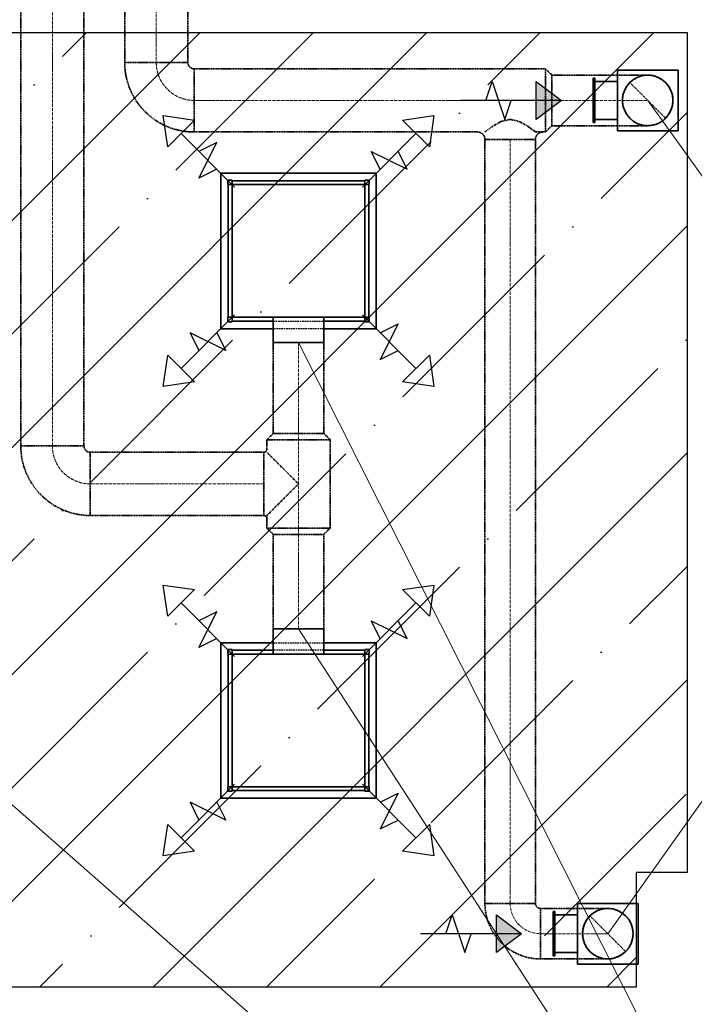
# Model space of a CAD drawing. Header units: millimetres. Extents: x -134161 to 355560, y -27497 to 30328.
# Tile 53 of 95: x 145960 to 148631, y -16505 to -12609. Entities that reach past the tile are written whole.
import ezdxf

# ---------------------------------------------------------------- set-up
doc = ezdxf.new("R2010")
doc.units = ezdxf.units.MM
for name, pattern in [('CenterLine', [17.2, 13, -2, 0.2, -2]), ('HIDDEN', [9.525, 6.35, -3.175]), ('UnderCeiling', [6.7, 4.2, -1, 0.5, -1])]:
    doc.linetypes.add(name, pattern=pattern)
doc.layers.add('AVK-A_uzdevums', color=1, linetype='CONTINUOUS', lineweight=30)
for name, color, linetype in [('Vent-PN4-N', 7, 'CONTINUOUS'), ('Vent-PN4-N-Iekarta', 7, 'CONTINUOUS'), ('Vent-PN4-N-Plusmas bulta', 7, 'CONTINUOUS'), ('Vent-PN4-N-Teksts-', 7, 'CONTINUOUS'), ('Vent-PN4-P', 7, 'CONTINUOUS'), ('Vent-PN4-P-Iekarta', 7, 'CONTINUOUS'), ('Vent-PN4-P-Plusmas bulta', 7, 'CONTINUOUS'), ('Vent-PN4-P-Teksts-', 7, 'CONTINUOUS')]:
    doc.layers.add(name, color=color, linetype=linetype)
doc.styles.add('Arial', font='arial.ttf', dxfattribs={"height": 187.5})

# ---------------------------------------------------------------- blocks, each defined once
blk = doc.blocks.new('*U1152')
at = {"layer": 'Vent-PN4-N-Teksts-', "color": 7, "linetype": 'Continuous', "lineweight": 15}
for p, q in [((6537.2, 458.4, 500), (7794.3, 2225.8, 500)), ((7794.3, 2225.8, 500), (11049.8, 2225.8, 500))]:
    blk.add_line(p, q, dxfattribs=at)
at = {"layer": 'Vent-PN4-N-Teksts-', "color": 7, "linetype": 'Continuous', "lineweight": 25, "style": 'Arial'}
for s, p in [('AE-11-C+VBX-2-300-150', (7841.6, 2290.8, 500)), ('L300', (9111.2, 1953.8, 500))]:
    blk.add_text(s, height=200, dxfattribs=at).set_placement(p)
blk = doc.blocks.new('*U1153')
at = {"layer": 'Vent-PN4-N-Teksts-', "color": 7, "linetype": 'Continuous', "lineweight": 15}
for p, q in [((6695.3, 3755.7, 500), (7794.3, 2225.8, 500)), ((7794.3, 2225.8, 500), (11049.8, 2225.8, 500))]:
    blk.add_line(p, q, dxfattribs=at)
at = {"layer": 'Vent-PN4-N-Teksts-', "color": 7, "linetype": 'Continuous', "lineweight": 25, "style": 'Arial'}
for s, p in [('AE-11-C+VBX-2-300-150', (7841.6, 2290.8, 500)), ('L300', (9111.2, 1953.8, 500))]:
    blk.add_text(s, height=200, dxfattribs=at).set_placement(p)
blk = doc.blocks.new('*U1156')
at = {"layer": 'Vent-PN4-N-Teksts-', "color": 7, "linetype": 'Continuous', "lineweight": 15}
for p, q in [((859.3, 458.4, 500), (1430, -2450.1, 500)), ((1430, -2450.1, 500), (4685.4, -2450.1, 500))]:
    blk.add_line(p, q, dxfattribs=at)
at = {"layer": 'Vent-PN4-N-Teksts-', "color": 7, "linetype": 'Continuous', "lineweight": 25, "style": 'Arial'}
for s, p in [('AE-11-C+VBX-2-300-150', (1477.3, -2385, 500)), ('L300', (2746.9, -2722.1, 500))]:
    blk.add_text(s, height=200, dxfattribs=at).set_placement(p)
blk = doc.blocks.new('*U1159')
at = {"layer": 'Vent-PN4-P-Teksts-', "color": 7, "linetype": 'Continuous', "lineweight": 15}
blk.add_line((5312.9, 2797.3, 2700), (7871.8, -2273.4, 2700), dxfattribs=at)
blk = doc.blocks.new('*U1160')
at = {"layer": 'Vent-PN4-P-Teksts-', "color": 7, "linetype": 'Continuous', "lineweight": 15}
blk.add_line((3385.1, 1664.9, 2700), (7871.8, -2273.4, 2700), dxfattribs=at)
blk = doc.blocks.new('*U1161')
at = {"layer": 'Vent-PN4-P-Teksts-', "color": 7, "linetype": 'Continuous', "lineweight": 15}
blk.add_line((5312.9, 1664.9, 2700), (7871.8, -2273.4, 2700), dxfattribs=at)
blk = doc.blocks.new('*U1222')
at = {"layer": 'Vent-PN4-N-Plusmas bulta', "linetype": 'Continuous', "lineweight": 25}
blk.add_hatch(color=7, dxfattribs=at).paths.add_polyline_path([(6254.3, 3830.7), (6354.3, 3755.7), (6254.3, 3680.7)], flags=0)
at = {"layer": 'Vent-PN4-N-Plusmas bulta', "color": 7, "linetype": 'Continuous', "lineweight": 25}
for p, q in [((6054.3, 3755.7, 220), (6079.3, 3830.7, 220)), ((6079.3, 3830.7, 220), (6129.3, 3680.7, 220)), ((6254.3, 3830.7, 220), (6354.3, 3755.7, 220)), ((6354.3, 3755.7, 220), (5954.3, 3755.7, 220)), ((6129.3, 3680.7, 220), (6154.3, 3755.7, 220)), ((6354.3, 3755.7, 220), (6254.3, 3680.7, 220))]:
    blk.add_line(p, q, dxfattribs=at)
blk.add_3dface([(6254.3, 3830.7, 220), (6354.3, 3755.7, 220), (6254.3, 3680.7, 220)], dxfattribs=at)
blk = doc.blocks.new('*U1223')
at = {"layer": 'Vent-PN4-N-Plusmas bulta', "linetype": 'Continuous', "lineweight": 25}
blk.add_hatch(color=7, dxfattribs=at).paths.add_polyline_path([(6096.2, 533.4), (6196.2, 458.4), (6096.2, 383.4)], flags=0)
at = {"layer": 'Vent-PN4-N-Plusmas bulta', "color": 7, "linetype": 'Continuous', "lineweight": 25}
for p, q in [((5896.2, 458.4, 220), (5921.2, 533.4, 220)), ((5921.2, 533.4, 220), (5971.2, 383.4, 220)), ((6096.2, 533.4, 220), (6196.2, 458.4, 220)), ((6196.2, 458.4, 220), (5796.2, 458.4, 220)), ((5971.2, 383.4, 220), (5996.2, 458.4, 220)), ((6196.2, 458.4, 220), (6096.2, 383.4, 220))]:
    blk.add_line(p, q, dxfattribs=at)
blk.add_3dface([(6096.2, 533.4, 220), (6196.2, 458.4, 220), (6096.2, 383.4, 220)], dxfattribs=at)
blk = doc.blocks.new('*U1257')
at = {"layer": 'Vent-PN4-N', "color": 1, "linetype": 'UnderCeiling', "lineweight": 35}
for p, q in [((6290.9, 3880.7, 2700), (6315.9, 3855.7, 2700)), ((6290.9, 3630.7, 2700), (6315.9, 3655.7, 2700))]:
    blk.add_line(p, q, dxfattribs=at)
at = {"layer": 'Vent-PN4-N', "color": 7, "linetype": 'CenterLine', "lineweight": 18}
blk.add_line((6290.9, 3755.7, 2700), (6315.9, 3755.7, 2700), dxfattribs=at)
at = {"layer": 'Vent-PN4-N', "color": 1, "linetype": 'UnderCeiling', "lineweight": 35, "extrusion": (1, 0, 0)}
for centre, major_axis in [((6290.9, 3755.7, 2700), (0, 125)), ((6315.9, 3755.7, 2700), (0, 100))]:
    blk.add_ellipse(centre, major_axis=major_axis, ratio=1, start_param=0, end_param=3.141593, dxfattribs=at)
blk = doc.blocks.new('*U1258')
at = {"layer": 'Vent-PN4-N-Iekarta', "color": 1, "linetype": 'Continuous', "lineweight": 35}
for p, q in [((6815.3, 3875.7, 370), (6575.3, 3875.7, 370)), ((6575.3, 3875.7, 370), (6575.3, 3635.7, 370)), ((6815.3, 3635.7, 370), (6815.3, 3875.7, 370)), ((6479.3, 3668.2, 382.5), (6479.3, 3843.2, 382.5)), ((6479.3, 3843.2, 382.5), (6485.3, 3843.2, 382.5)), ((6485.3, 3843.2, 382.5), (6485.3, 3668.2, 382.5)), ((6575.3, 3830.7, 370), (6485.3, 3830.7, 370)), ((6575.3, 3680.7, 370), (6575.3, 3830.7, 370)), ((6479.3, 3668.2, 382.5), (6485.3, 3668.2, 382.5)), ((6575.3, 3680.7, 370), (6485.3, 3680.7, 370)), ((6815.3, 3635.7, 370), (6575.3, 3635.7, 370))]:
    blk.add_line(p, q, dxfattribs=at)
blk.add_circle((6695.3, 3755.7, 500), 100, dxfattribs=at)
blk = doc.blocks.new('*U1259')
at = {"layer": 'Vent-PN4-N', "color": 7, "linetype": 'Continuous', "lineweight": -3}
for p, q in [((6695.3, 3755.7, 2330), (6695.3, 3755.7, 2329)), ((6695.3, 3755.7, 2080), (6695.3, 3755.7, 2079)), ((6695.3, 3755.7, 1830), (6695.3, 3755.7, 1829)), ((6695.3, 3755.7, 1580), (6695.3, 3755.7, 1579)), ((6695.3, 3755.7, 1330), (6695.3, 3755.7, 1329)), ((6695.3, 3755.7, 1080), (6695.3, 3755.7, 1079)), ((6695.3, 3755.7, 830), (6695.3, 3755.7, 829)), ((6695.3, 3755.7, 580), (6695.3, 3755.7, 579))]:
    blk.add_line(p, q, dxfattribs=at)
blk = doc.blocks.new('*U1260')
at = {"layer": 'Vent-PN4-N', "color": 7, "linetype": 'UnderCeiling', "lineweight": 18}
blk.add_line((6624.6, 3826.4, 2580), (6766, 3685, 2580), dxfattribs=at)
at = {"layer": 'Vent-PN4-N', "color": 1, "linetype": 'UnderCeiling', "lineweight": 35, "extrusion": (-1, 0, 0)}
blk.add_ellipse((6575.3, 3755.7, 2700), major_axis=(0, -100), ratio=1, start_param=0, end_param=3.141593, dxfattribs=at)
at = {"layer": 'Vent-PN4-N', "color": 1, "linetype": 'UnderCeiling', "lineweight": 35, "extrusion": (0, 1, 0)}
for centre in [(6575.3, 3855.7, 2580), (6575.3, 3655.7, 2580)]:
    blk.add_ellipse(centre, major_axis=(0, 0, 120), ratio=1, start_param=0, end_param=1.570796, dxfattribs=at)
at = {"layer": 'Vent-PN4-N', "color": 7, "linetype": 'HIDDEN', "lineweight": -3, "extrusion": (0, 0, -1)}
blk.add_ellipse((6695.3, 3755.7, 2580), major_axis=(0, -100), ratio=1, start_param=0, end_param=3.141593, dxfattribs=at)
at = {"layer": 'Vent-PN4-N', "color": 1, "linetype": 'UnderCeiling', "lineweight": 35, "extrusion": (0, 0, -1)}
blk.add_ellipse((6695.3, 3755.7, 2580), major_axis=(0, 100), ratio=1, start_param=0, end_param=3.141593, dxfattribs=at)
at = {"layer": 'Vent-PN4-N', "color": 7, "linetype": 'CenterLine', "lineweight": 18, "extrusion": (0, 1, 0)}
blk.add_ellipse((6575.3, 3755.7, 2580), major_axis=(0, 0, 120), ratio=1, start_param=0, end_param=1.570796, dxfattribs=at)
blk = doc.blocks.new('*U1261')
at = {"layer": 'Vent-PN4-N', "color": 1, "linetype": 'UnderCeiling', "lineweight": 35}
for p, q in [((6315.9, 3855.7, 2700), (6575.3, 3855.7, 2700)), ((6315.9, 3655.7, 2700), (6575.3, 3655.7, 2700))]:
    blk.add_line(p, q, dxfattribs=at)
at = {"layer": 'Vent-PN4-N', "color": 7, "linetype": 'CenterLine', "lineweight": 18}
blk.add_line((6315.9, 3755.7, 2700), (6575.3, 3755.7, 2700), dxfattribs=at)
blk = doc.blocks.new('*U1262')
at = {"layer": 'Vent-PN4-N-Iekarta', "color": 1, "linetype": 'Continuous', "lineweight": 35}
for p, q in [((6321.2, 370.9, 382.5), (6321.2, 545.9, 382.5)), ((6321.2, 545.9, 382.5), (6327.2, 545.9, 382.5)), ((6327.2, 545.9, 382.5), (6327.2, 370.9, 382.5)), ((6657.2, 578.4, 370), (6417.2, 578.4, 370)), ((6417.2, 578.4, 370), (6417.2, 338.4, 370)), ((6657.2, 338.4, 370), (6657.2, 578.4, 370)), ((6417.2, 533.4, 370), (6327.2, 533.4, 370)), ((6417.2, 383.4, 370), (6417.2, 533.4, 370)), ((6321.2, 370.9, 382.5), (6327.2, 370.9, 382.5)), ((6417.2, 383.4, 370), (6327.2, 383.4, 370)), ((6657.2, 338.4, 370), (6417.2, 338.4, 370))]:
    blk.add_line(p, q, dxfattribs=at)
blk.add_circle((6537.2, 458.4, 500), 100, dxfattribs=at)
blk = doc.blocks.new('*U1263')
at = {"layer": 'Vent-PN4-N', "color": 7, "linetype": 'Continuous', "lineweight": -3}
for p, q in [((6537.2, 458.4, 2330), (6537.2, 458.4, 2329)), ((6537.2, 458.4, 2080), (6537.2, 458.4, 2079)), ((6537.2, 458.4, 1830), (6537.2, 458.4, 1829)), ((6537.2, 458.4, 1580), (6537.2, 458.4, 1579)), ((6537.2, 458.4, 1330), (6537.2, 458.4, 1329)), ((6537.2, 458.4, 1080), (6537.2, 458.4, 1079)), ((6537.2, 458.4, 830), (6537.2, 458.4, 829)), ((6537.2, 458.4, 580), (6537.2, 458.4, 579))]:
    blk.add_line(p, q, dxfattribs=at)
blk = doc.blocks.new('*U1264')
at = {"layer": 'Vent-PN4-N', "color": 7, "linetype": 'UnderCeiling', "lineweight": 18}
blk.add_line((6466.5, 529.1, 2580), (6607.9, 387.7, 2580), dxfattribs=at)
at = {"layer": 'Vent-PN4-N', "color": 1, "linetype": 'UnderCeiling', "lineweight": 35, "extrusion": (-1, 0, 0)}
blk.add_ellipse((6417.2, 458.4, 2700), major_axis=(0, -100), ratio=1, start_param=0, end_param=3.141593, dxfattribs=at)
at = {"layer": 'Vent-PN4-N', "color": 1, "linetype": 'UnderCeiling', "lineweight": 35, "extrusion": (0, 1, 0)}
for centre in [(6417.2, 558.4, 2580), (6417.2, 358.4, 2580)]:
    blk.add_ellipse(centre, major_axis=(0, 0, 120), ratio=1, start_param=0, end_param=1.570796, dxfattribs=at)
at = {"layer": 'Vent-PN4-N', "color": 7, "linetype": 'HIDDEN', "lineweight": -3, "extrusion": (0, 0, -1)}
blk.add_ellipse((6537.2, 458.4, 2580), major_axis=(0, -100), ratio=1, start_param=0, end_param=3.141593, dxfattribs=at)
at = {"layer": 'Vent-PN4-N', "color": 1, "linetype": 'UnderCeiling', "lineweight": 35, "extrusion": (0, 0, -1)}
blk.add_ellipse((6537.2, 458.4, 2580), major_axis=(0, 100), ratio=1, start_param=0, end_param=3.141593, dxfattribs=at)
at = {"layer": 'Vent-PN4-N', "color": 7, "linetype": 'CenterLine', "lineweight": 18, "extrusion": (0, 1, 0)}
blk.add_ellipse((6417.2, 458.4, 2580), major_axis=(0, 0, 120), ratio=1, start_param=0, end_param=1.570796, dxfattribs=at)
blk = doc.blocks.new('*U1265')
at = {"layer": 'Vent-PN4-N', "color": 1, "linetype": 'UnderCeiling', "lineweight": 35}
for p, q in [((6270.9, 558.4, 2700), (6417.2, 558.4, 2700)), ((6270.9, 358.4, 2700), (6417.2, 358.4, 2700))]:
    blk.add_line(p, q, dxfattribs=at)
at = {"layer": 'Vent-PN4-N', "color": 7, "linetype": 'CenterLine', "lineweight": 18}
blk.add_line((6270.9, 458.4, 2700), (6417.2, 458.4, 2700), dxfattribs=at)
blk = doc.blocks.new('*U1266')
at = {"layer": 'Vent-PN4-N', "color": 1, "linetype": 'UnderCeiling', "lineweight": 35}
for major_axis in [(-220, 0), (-20, 0)]:
    blk.add_ellipse((6270.9, 578.4, 2700), major_axis=major_axis, ratio=1, start_param=0, end_param=1.570796, dxfattribs=at)
at = {"layer": 'Vent-PN4-N', "color": 1, "linetype": 'UnderCeiling', "lineweight": 35, "extrusion": (0, 1, 0)}
blk.add_ellipse((6150.9, 578.4, 2700), major_axis=(-100, 0), ratio=1, start_param=0, end_param=3.141593, dxfattribs=at)
at = {"layer": 'Vent-PN4-N', "color": 7, "linetype": 'CenterLine', "lineweight": 18}
blk.add_ellipse((6270.9, 578.4, 2700), major_axis=(-120, 0), ratio=1, start_param=0, end_param=1.570796, dxfattribs=at)
at = {"layer": 'Vent-PN4-N', "color": 1, "linetype": 'UnderCeiling', "lineweight": 35, "extrusion": (1, 0, 0)}
blk.add_ellipse((6270.9, 458.4, 2700), major_axis=(0, 100), ratio=1, start_param=0, end_param=3.141593, dxfattribs=at)
blk = doc.blocks.new('*U1267')
at = {"layer": 'Vent-PN4-N', "color": 1, "linetype": 'UnderCeiling', "lineweight": 35}
for p, q in [((6050.9, 3600.7, 2700), (6050.9, 578.4, 2700)), ((6250.9, 3600.7, 2700), (6250.9, 578.4, 2700))]:
    blk.add_line(p, q, dxfattribs=at)
at = {"layer": 'Vent-PN4-N', "color": 7, "linetype": 'CenterLine', "lineweight": 18}
blk.add_line((6150.9, 3600.7, 2700), (6150.9, 578.4, 2700), dxfattribs=at)
blk = doc.blocks.new('*U1268')
at = {"layer": 'Vent-PN4-N', "color": 1, "linetype": 'UnderCeiling', "lineweight": 35}
for p, q in [((6290.9, 3880.7, 2700), (6010.9, 3880.7, 2700)), ((6112.6, 3671.5, 2792.4), (6080.2, 3652.6, 2770.7)), ((6150.9, 3680.7, 2800), (6112.6, 3671.5, 2792.4)), ((6189.2, 3671.5, 2792.4), (6150.9, 3680.7, 2800)), ((6221.6, 3652.6, 2770.7), (6189.2, 3671.5, 2792.4)), ((6020.9, 3630.7, 2700), (6010.9, 3630.7, 2700)), ((6058.5, 3636.7, 2738.3), (6050.9, 3630.7, 2700)), ((6080.2, 3652.6, 2770.7), (6058.5, 3636.7, 2738.3)), ((6243.3, 3636.7, 2738.3), (6221.6, 3652.6, 2770.7)), ((6250.9, 3630.7, 2700), (6243.3, 3636.7, 2738.3)), ((6290.9, 3630.7, 2700), (6250.9, 3630.7, 2700))]:
    blk.add_line(p, q, dxfattribs=at)
at = {"layer": 'Vent-PN4-N', "color": 7, "linetype": 'CenterLine', "lineweight": 18}
blk.add_line((6290.9, 3755.7, 2700), (6010.9, 3755.7, 2700), dxfattribs=at)
at = {"layer": 'Vent-PN4-N', "color": 1, "linetype": 'UnderCeiling', "lineweight": 35, "extrusion": (0, 0, -1)}
blk.add_ellipse((6020.9, 3600.7, 2700), major_axis=(0, 30), ratio=1, start_param=0, end_param=1.570796, dxfattribs=at)
at = {"layer": 'Vent-PN4-N', "color": 1, "linetype": 'UnderCeiling', "lineweight": 35}
blk.add_ellipse((6280.9, 3600.7, 2700), major_axis=(0, 30), ratio=1, start_param=0, end_param=1.570796, dxfattribs=at)
at = {"layer": 'Vent-PN4-N', "color": 1, "linetype": 'UnderCeiling', "lineweight": 35, "extrusion": (0, -1, 0)}
blk.add_ellipse((6150.9, 3600.7, 2700), major_axis=(100, 0), ratio=1, start_param=0, end_param=3.141593, dxfattribs=at)
blk = doc.blocks.new('*U1269')
at = {"layer": 'Vent-PN4-N', "color": 1, "linetype": 'UnderCeiling', "lineweight": 35}
for p, q in [((4899.8, 3880.7, 2700), (6010.9, 3880.7, 2700)), ((4899.8, 3630.7, 2700), (6010.9, 3630.7, 2700))]:
    blk.add_line(p, q, dxfattribs=at)
at = {"layer": 'Vent-PN4-N', "color": 7, "linetype": 'CenterLine', "lineweight": 18}
blk.add_line((4899.8, 3755.7, 2700), (6010.9, 3755.7, 2700), dxfattribs=at)
blk = doc.blocks.new('*U1270')
at = {"layer": 'Vent-PN4-N', "color": 1, "linetype": 'UnderCeiling', "lineweight": 35}
for major_axis in [(-275, 0), (-25, 0)]:
    blk.add_ellipse((4899.8, 3905.7, 2700), major_axis=major_axis, ratio=1, start_param=0, end_param=1.570796, dxfattribs=at)
at = {"layer": 'Vent-PN4-N', "color": 1, "linetype": 'UnderCeiling', "lineweight": 35, "extrusion": (0, 1, 0)}
blk.add_ellipse((4749.8, 3905.7, 2700), major_axis=(-125, 0), ratio=1, start_param=0, end_param=3.141593, dxfattribs=at)
at = {"layer": 'Vent-PN4-N', "color": 7, "linetype": 'CenterLine', "lineweight": 18}
blk.add_ellipse((4899.8, 3905.7, 2700), major_axis=(-150, 0), ratio=1, start_param=0, end_param=1.570796, dxfattribs=at)
at = {"layer": 'Vent-PN4-N', "color": 1, "linetype": 'UnderCeiling', "lineweight": 35, "extrusion": (1, 0, 0)}
blk.add_ellipse((4899.8, 3755.7, 2700), major_axis=(0, 125), ratio=1, start_param=0, end_param=3.141593, dxfattribs=at)
blk = doc.blocks.new('*U1271')
at = {"layer": 'Vent-PN4-N', "color": 1, "linetype": 'UnderCeiling', "lineweight": 35}
for p, q in [((4624.8, 6575.2, 2700), (4624.8, 3905.7, 2700)), ((4874.8, 6575.2, 2700), (4874.8, 3905.7, 2700))]:
    blk.add_line(p, q, dxfattribs=at)
at = {"layer": 'Vent-PN4-N', "color": 7, "linetype": 'CenterLine', "lineweight": 18}
blk.add_line((4749.8, 6575.2, 2700), (4749.8, 3905.7, 2700), dxfattribs=at)
blk = doc.blocks.new('*U1297')
at = {"layer": 'Vent-PN4-P', "color": 5, "linetype": 'UnderCeiling', "lineweight": 35}
for p, q in [((5187.9, 2063.2, 2700), (5212.9, 2038.2, 2700)), ((5437.9, 2063.2, 2700), (5412.9, 2038.2, 2700))]:
    blk.add_line(p, q, dxfattribs=at)
at = {"layer": 'Vent-PN4-P', "color": 7, "linetype": 'CenterLine', "lineweight": 18}
blk.add_line((5312.9, 2063.2, 2700), (5312.9, 2038.2, 2700), dxfattribs=at)
at = {"layer": 'Vent-PN4-P', "color": 5, "linetype": 'UnderCeiling', "lineweight": 35, "extrusion": (0, -1, 0)}
for centre, major_axis in [((5312.9, 2063.2, 2700), (125, 0)), ((5312.9, 2038.2, 2700), (100, 0))]:
    blk.add_ellipse(centre, major_axis=major_axis, ratio=1, start_param=0, end_param=3.141593, dxfattribs=at)
blk = doc.blocks.new('*U1298')
at = {"layer": 'Vent-PN4-P', "color": 5, "linetype": 'UnderCeiling', "lineweight": 35}
for p, q in [((5187.9, 2413.2, 2700), (5212.9, 2438.2, 2700)), ((5437.9, 2413.2, 2700), (5412.9, 2438.2, 2700))]:
    blk.add_line(p, q, dxfattribs=at)
at = {"layer": 'Vent-PN4-P', "color": 7, "linetype": 'CenterLine', "lineweight": 18}
blk.add_line((5312.9, 2413.2, 2700), (5312.9, 2438.2, 2700), dxfattribs=at)
at = {"layer": 'Vent-PN4-P', "color": 5, "linetype": 'UnderCeiling', "lineweight": 35, "extrusion": (0, 1, 0)}
for centre, major_axis in [((5312.9, 2438.2, 2700), (-100, 0)), ((5312.9, 2413.2, 2700), (-125, 0))]:
    blk.add_ellipse(centre, major_axis=major_axis, ratio=1, start_param=0, end_param=3.141593, dxfattribs=at)
blk = doc.blocks.new('*U1301')
at = {"layer": 'Vent-PN4-P-Plusmas bulta', "color": 7, "linetype": 'Continuous', "lineweight": 25}
for p, q in [((4794.9, 1714.3, 2397), (4777.3, 1838.1, 2397)), ((4777.3, 1838.1, 2397), (4901, 1820.4, 2397)), ((4794.9, 1714.3, 2397), (4777.3, 1838.1, 2397)), ((4777.3, 1838.1, 2397), (4901, 1820.4, 2397)), ((5724.8, 1820.4, 2397), (5848.5, 1838.1, 2397)), ((5724.8, 1820.4, 2397), (5848.5, 1838.1, 2397)), ((5848.5, 1838.1, 2397), (5830.9, 1714.3, 2397)), ((5848.5, 1838.1, 2397), (5830.9, 1714.3, 2397)), ((4901, 1820.4, 2397), (4794.9, 1714.3, 2397)), ((5830.9, 1714.3, 2397), (5724.8, 1820.4, 2397)), ((5060.1, 1555.2, 2397), (4848, 1767.3, 2397)), ((5565.7, 1555.2, 2397), (5777.8, 1767.3, 2397)), ((4918.7, 1590.6, 2397), (4989.4, 1732, 2397)), ((4989.4, 1732, 2397), (4918.7, 1696.6, 2397)), ((5636.4, 1625.9, 2397), (5601, 1696.6, 2397)), ((5601, 1696.6, 2397), (5742.5, 1625.9, 2397)), ((5742.5, 1625.9, 2397), (5707.1, 1696.6, 2397)), ((4989.4, 1625.9, 2397), (4918.7, 1590.6, 2397)), ((5060.1, 1049.6, 2397), (4848, 837.5, 2397)), ((5565.7, 1049.6, 2397), (5777.8, 837.5, 2397)), ((5636.4, 978.9, 2397), (5707.1, 1014.3, 2397)), ((5707.1, 1014.3, 2397), (5636.4, 872.9, 2397)), ((5024.8, 908.2, 2397), (4883.3, 978.9, 2397)), ((4883.3, 978.9, 2397), (4918.7, 908.2, 2397)), ((4989.4, 978.9, 2397), (5024.8, 908.2, 2397)), ((5636.4, 872.9, 2397), (5707.1, 908.2, 2397)), ((4777.3, 766.8, 2397), (4794.9, 890.5, 2397)), ((4777.3, 766.8, 2397), (4794.9, 890.5, 2397)), ((4794.9, 890.5, 2397), (4901, 784.5, 2397)), ((5724.8, 784.5, 2397), (5830.9, 890.5, 2397)), ((5830.9, 890.5, 2397), (5848.5, 766.8, 2397)), ((5830.9, 890.5, 2397), (5848.5, 766.8, 2397)), ((4901, 784.5, 2397), (4777.3, 766.8, 2397)), ((4901, 784.5, 2397), (4777.3, 766.8, 2397)), ((5848.5, 766.8, 2397), (5724.8, 784.5, 2397)), ((5848.5, 766.8, 2397), (5724.8, 784.5, 2397))]:
    blk.add_line(p, q, dxfattribs=at)
blk = doc.blocks.new('*U1302')
at = {"layer": 'Vent-PN4-P-Plusmas bulta', "color": 7, "linetype": 'Continuous', "lineweight": 25}
for p, q in [((4794.9, 3571.7, 2397), (4777.3, 3695.4, 2397)), ((4777.3, 3695.4, 2397), (4901, 3677.7, 2397)), ((4794.9, 3571.7, 2397), (4777.3, 3695.4, 2397)), ((4777.3, 3695.4, 2397), (4901, 3677.7, 2397)), ((4901, 3677.7, 2397), (4794.9, 3571.7, 2397)), ((5724.8, 3677.7, 2397), (5848.5, 3695.4, 2397)), ((5724.8, 3677.7, 2397), (5848.5, 3695.4, 2397)), ((5830.9, 3571.7, 2397), (5724.8, 3677.7, 2397)), ((5848.5, 3695.4, 2397), (5830.9, 3571.7, 2397)), ((5848.5, 3695.4, 2397), (5830.9, 3571.7, 2397)), ((5060.1, 3412.6, 2397), (4848, 3624.7, 2397)), ((5565.7, 3412.6, 2397), (5777.8, 3624.7, 2397)), ((4918.7, 3447.9, 2397), (4989.4, 3589.3, 2397)), ((4989.4, 3589.3, 2397), (4918.7, 3554, 2397)), ((5636.4, 3483.3, 2397), (5601, 3554, 2397)), ((5601, 3554, 2397), (5742.5, 3483.3, 2397)), ((5742.5, 3483.3, 2397), (5707.1, 3554, 2397)), ((4989.4, 3483.3, 2397), (4918.7, 3447.9, 2397)), ((5060.1, 2907, 2397), (4848, 2694.8, 2397)), ((5565.7, 2907, 2397), (5777.8, 2694.8, 2397)), ((5636.4, 2836.3, 2397), (5707.1, 2871.6, 2397)), ((5707.1, 2871.6, 2397), (5636.4, 2730.2, 2397)), ((5024.8, 2765.6, 2397), (4883.3, 2836.3, 2397)), ((4883.3, 2836.3, 2397), (4918.7, 2765.6, 2397)), ((4989.4, 2836.3, 2397), (5024.8, 2765.6, 2397)), ((4777.3, 2624.1, 2397), (4794.9, 2747.9, 2397)), ((4777.3, 2624.1, 2397), (4794.9, 2747.9, 2397)), ((4794.9, 2747.9, 2397), (4901, 2641.8, 2397)), ((5636.4, 2730.2, 2397), (5707.1, 2765.6, 2397)), ((5724.8, 2641.8, 2397), (5830.9, 2747.9, 2397)), ((5830.9, 2747.9, 2397), (5848.5, 2624.1, 2397)), ((5830.9, 2747.9, 2397), (5848.5, 2624.1, 2397)), ((4901, 2641.8, 2397), (4777.3, 2624.1, 2397)), ((4901, 2641.8, 2397), (4777.3, 2624.1, 2397)), ((5848.5, 2624.1, 2397), (5724.8, 2641.8, 2397)), ((5848.5, 2624.1, 2397), (5724.8, 2641.8, 2397))]:
    blk.add_line(p, q, dxfattribs=at)
blk = doc.blocks.new('*U1304')
at = {"layer": 'Vent-PN4-P', "color": 5, "linetype": 'UnderCeiling', "lineweight": 35}
for p, q in [((4213.6, 2388.2, 2700), (4213.6, 6544.4, 2700)), ((4463.6, 2388.2, 2700), (4463.6, 6544.4, 2700))]:
    blk.add_line(p, q, dxfattribs=at)
at = {"layer": 'Vent-PN4-P', "color": 7, "linetype": 'CenterLine', "lineweight": 18}
blk.add_line((4338.6, 2388.2, 2700), (4338.6, 6544.4, 2700), dxfattribs=at)
blk = doc.blocks.new('*U1305')
at = {"layer": 'Vent-PN4-P', "color": 5, "linetype": 'UnderCeiling', "lineweight": 35}
for major_axis in [(-275, 0), (-25, 0)]:
    blk.add_ellipse((4488.6, 2388.2, 2700), major_axis=major_axis, ratio=1, start_param=0, end_param=1.570796, dxfattribs=at)
at = {"layer": 'Vent-PN4-P', "color": 5, "linetype": 'UnderCeiling', "lineweight": 35, "extrusion": (0, 1, 0)}
blk.add_ellipse((4338.6, 2388.2, 2700), major_axis=(-125, 0), ratio=1, start_param=0, end_param=3.141593, dxfattribs=at)
at = {"layer": 'Vent-PN4-P', "color": 7, "linetype": 'CenterLine', "lineweight": 18}
blk.add_ellipse((4488.6, 2388.2, 2700), major_axis=(-150, 0), ratio=1, start_param=0, end_param=1.570796, dxfattribs=at)
at = {"layer": 'Vent-PN4-P', "color": 5, "linetype": 'UnderCeiling', "lineweight": 35, "extrusion": (1, 0, 0)}
blk.add_ellipse((4488.6, 2238.2, 2700), major_axis=(0, 125), ratio=1, start_param=0, end_param=3.141593, dxfattribs=at)
blk = doc.blocks.new('*U1306')
at = {"layer": 'Vent-PN4-P', "color": 5, "linetype": 'UnderCeiling', "lineweight": 35}
for p, q in [((5175.4, 2363.2, 2700), (4488.6, 2363.2, 2700)), ((5175.4, 2113.2, 2700), (4488.6, 2113.2, 2700))]:
    blk.add_line(p, q, dxfattribs=at)
at = {"layer": 'Vent-PN4-P', "color": 7, "linetype": 'CenterLine', "lineweight": 18}
blk.add_line((5175.4, 2238.2, 2700), (4488.6, 2238.2, 2700), dxfattribs=at)
blk = doc.blocks.new('*U1307')
at = {"layer": 'Vent-PN4-P', "color": 5, "linetype": 'UnderCeiling', "lineweight": 35}
for p, q in [((5187.9, 2375.7, 2700), (5187.9, 2413.2, 2700)), ((5437.9, 2063.2, 2700), (5437.9, 2413.2, 2700)), ((5197.4, 2353.7, 2747.8), (5187.9, 2363.2, 2700)), ((5224.5, 2326.6, 2788.4), (5197.4, 2353.7, 2747.8)), ((5265.1, 2286.1, 2815.5), (5224.5, 2326.6, 2788.4)), ((5312.9, 2238.2, 2825), (5265.1, 2286.1, 2815.5)), ((5265.1, 2190.4, 2815.5), (5312.9, 2238.2, 2825)), ((5224.5, 2149.9, 2788.4), (5265.1, 2190.4, 2815.5)), ((5197.4, 2122.8, 2747.8), (5224.5, 2149.9, 2788.4)), ((5187.9, 2113.2, 2700), (5197.4, 2122.8, 2747.8)), ((5187.9, 2063.2, 2700), (5187.9, 2113.2, 2700))]:
    blk.add_line(p, q, dxfattribs=at)
at = {"layer": 'Vent-PN4-P', "color": 7, "linetype": 'CenterLine', "lineweight": 18}
blk.add_line((5312.9, 2063.2, 2700), (5312.9, 2413.2, 2700), dxfattribs=at)
at = {"layer": 'Vent-PN4-P', "color": 5, "linetype": 'UnderCeiling', "lineweight": 35, "extrusion": (0, 0, -1)}
blk.add_ellipse((5175.4, 2375.7, 2700), major_axis=(12.5, 0), ratio=1, start_param=0, end_param=1.570796, dxfattribs=at)
at = {"layer": 'Vent-PN4-P', "color": 5, "linetype": 'UnderCeiling', "lineweight": 35, "extrusion": (-1, 0, 0)}
blk.add_ellipse((5175.4, 2238.2, 2700), major_axis=(0, -125), ratio=1, start_param=0, end_param=3.141593, dxfattribs=at)
at = {"layer": 'Vent-PN4-P', "color": 5, "linetype": 'UnderCeiling', "lineweight": 35}
blk.add_ellipse((5175.4, 2100.7, 2700), major_axis=(12.5, 0), ratio=1, start_param=0, end_param=1.570796, dxfattribs=at)
blk = doc.blocks.new('*U1308')
at = {"layer": 'Vent-PN4-P', "color": 5, "linetype": 'UnderCeiling', "lineweight": 35}
for p, q in [((5212.9, 2038.2, 2700), (5212.9, 1664.9, 2700)), ((5412.9, 2038.2, 2700), (5412.9, 1664.9, 2700))]:
    blk.add_line(p, q, dxfattribs=at)
at = {"layer": 'Vent-PN4-P', "color": 7, "linetype": 'CenterLine', "lineweight": 18}
blk.add_line((5312.9, 2038.2, 2700), (5312.9, 1664.9, 2700), dxfattribs=at)
blk = doc.blocks.new('*U1316')
at = {"layer": 'Vent-PN4-P-Iekarta', "color": 5, "linetype": 'Continuous', "lineweight": 35}
for p, q in [((5005.4, 2852.3, 2398), (5005.4, 3467.3, 2398)), ((5005.4, 3467.3, 2398), (5620.4, 3467.3, 2398)), ((5032.9, 3439.8, 2496), (5050.4, 3439.8, 2496)), ((5032.9, 3422.3, 2496), (5032.9, 3439.8, 2496)), ((5050.4, 3439.8, 2496), (5050.4, 3422.3, 2496)), ((5050.4, 3437.8, 2493), (5575.4, 3437.8, 2493)), ((5575.4, 3439.8, 2496), (5592.9, 3439.8, 2496)), ((5575.4, 3422.3, 2496), (5575.4, 3439.8, 2496)), ((5592.9, 3439.8, 2496), (5592.9, 3422.3, 2496)), ((5620.4, 3467.3, 2398), (5620.4, 2852.3, 2398)), ((5050.4, 3422.3, 2496), (5032.9, 3422.3, 2496)), ((5034.9, 2897.3, 2493), (5034.9, 3422.3, 2493)), ((5050.4, 2897.3, 2818), (5050.4, 3422.3, 2818)), ((5050.4, 3422.3, 2818), (5575.4, 3422.3, 2818)), ((5575.4, 3422.3, 2818), (5575.4, 2897.3, 2818)), ((5592.9, 3422.3, 2496), (5575.4, 3422.3, 2496)), ((5590.9, 2897.3, 2493), (5590.9, 3422.3, 2493)), ((5050.4, 2897.3, 2496), (5032.9, 2897.3, 2496)), ((5032.9, 2897.3, 2496), (5032.9, 2879.8, 2496)), ((5575.4, 2897.3, 2818), (5050.4, 2897.3, 2818)), ((5050.4, 2879.8, 2496), (5050.4, 2897.3, 2496)), ((5212.9, 2797.3, 2700), (5212.9, 2897.3, 2700)), ((5412.9, 2797.3, 2700), (5412.9, 2897.3, 2700)), ((5592.9, 2897.3, 2496), (5575.4, 2897.3, 2496)), ((5575.4, 2897.3, 2496), (5575.4, 2879.8, 2496)), ((5592.9, 2879.8, 2496), (5592.9, 2897.3, 2496)), ((5212.9, 2852.3, 2398), (5005.4, 2852.3, 2398)), ((5032.9, 2879.8, 2496), (5050.4, 2879.8, 2496)), ((5050.4, 2881.8, 2493), (5212.9, 2881.8, 2493)), ((5412.9, 2881.8, 2493), (5575.4, 2881.8, 2493)), ((5620.4, 2852.3, 2398), (5412.9, 2852.3, 2398)), ((5575.4, 2879.8, 2496), (5592.9, 2879.8, 2496))]:
    blk.add_line(p, q, dxfattribs=at)
at = {"layer": 'Vent-PN4-P-Iekarta', "color": 7, "linetype": 'HIDDEN', "lineweight": -3}
for p, q in [((5032.9, 3439.8, 2398), (5032.9, 3439.8, 2496)), ((5050.4, 3439.8, 2496), (5050.4, 3439.8, 2398)), ((5050.4, 3437.8, 2398), (5050.4, 3437.8, 2493)), ((5575.4, 3439.8, 2398), (5575.4, 3439.8, 2496)), ((5575.4, 3437.8, 2493), (5575.4, 3437.8, 2398)), ((5592.9, 3439.8, 2496), (5592.9, 3439.8, 2398)), ((5032.9, 3422.3, 2496), (5032.9, 3422.3, 2398)), ((5592.9, 3422.3, 2496), (5592.9, 3422.3, 2398)), ((5032.9, 2897.3, 2496), (5032.9, 2897.3, 2398)), ((5592.9, 2897.3, 2496), (5592.9, 2897.3, 2398)), ((5032.9, 2879.8, 2398), (5032.9, 2879.8, 2496)), ((5050.4, 2881.8, 2398), (5050.4, 2881.8, 2493)), ((5050.4, 2879.8, 2496), (5050.4, 2879.8, 2398)), ((5212.9, 2881.8, 2493), (5412.9, 2881.8, 2493)), ((5412.9, 2852.3, 2398), (5212.9, 2852.3, 2398)), ((5575.4, 2881.8, 2493), (5575.4, 2881.8, 2398)), ((5575.4, 2879.8, 2398), (5575.4, 2879.8, 2496)), ((5592.9, 2879.8, 2496), (5592.9, 2879.8, 2398))]:
    blk.add_line(p, q, dxfattribs=at)
at = {"layer": 'Vent-PN4-P-Iekarta', "color": 7, "linetype": 'HIDDEN', "lineweight": -3, "extrusion": (0, 1, 0)}
blk.add_ellipse((5312.9, 2897.3, 2700), major_axis=(-100, 0), ratio=1, start_param=0, end_param=3.141593, dxfattribs=at)
at = {"layer": 'Vent-PN4-P-Iekarta', "color": 5, "linetype": 'Continuous', "lineweight": 35, "extrusion": (0, 1, 0)}
blk.add_ellipse((5312.9, 2797.3, 2700), major_axis=(-100, 0), ratio=1, start_param=0, end_param=3.141593, dxfattribs=at)
blk = doc.blocks.new('*U1317')
at = {"layer": 'Vent-PN4-P-Iekarta', "color": 5, "linetype": 'Continuous', "lineweight": 35}
for p, q in [((5212.9, 1664.9, 2700), (5212.9, 1564.9, 2700)), ((5412.9, 1664.9, 2700), (5412.9, 1564.9, 2700)), ((5005.4, 994.9, 2398), (5005.4, 1609.9, 2398)), ((5005.4, 1609.9, 2398), (5212.9, 1609.9, 2398)), ((5412.9, 1609.9, 2398), (5620.4, 1609.9, 2398)), ((5620.4, 1609.9, 2398), (5620.4, 994.9, 2398)), ((5050.4, 1582.4, 2496), (5032.9, 1582.4, 2496)), ((5032.9, 1582.4, 2496), (5032.9, 1564.9, 2496)), ((5032.9, 1564.9, 2496), (5050.4, 1564.9, 2496)), ((5034.9, 1564.9, 2493), (5034.9, 1039.9, 2493)), ((5050.4, 1564.9, 2496), (5050.4, 1582.4, 2496)), ((5212.9, 1580.4, 2493), (5050.4, 1580.4, 2493)), ((5050.4, 1039.9, 2818), (5050.4, 1564.9, 2818)), ((5050.4, 1564.9, 2818), (5575.4, 1564.9, 2818)), ((5575.4, 1580.4, 2493), (5412.9, 1580.4, 2493)), ((5592.9, 1582.4, 2496), (5575.4, 1582.4, 2496)), ((5575.4, 1582.4, 2496), (5575.4, 1564.9, 2496)), ((5575.4, 1564.9, 2818), (5575.4, 1039.9, 2818)), ((5575.4, 1564.9, 2496), (5592.9, 1564.9, 2496)), ((5590.9, 1564.9, 2493), (5590.9, 1039.9, 2493)), ((5592.9, 1564.9, 2496), (5592.9, 1582.4, 2496)), ((5032.9, 1022.4, 2496), (5032.9, 1039.9, 2496)), ((5032.9, 1039.9, 2496), (5050.4, 1039.9, 2496)), ((5050.4, 1022.4, 2496), (5032.9, 1022.4, 2496)), ((5575.4, 1039.9, 2818), (5050.4, 1039.9, 2818)), ((5050.4, 1039.9, 2496), (5050.4, 1022.4, 2496)), ((5575.4, 1024.4, 2493), (5050.4, 1024.4, 2493)), ((5575.4, 1022.4, 2496), (5575.4, 1039.9, 2496)), ((5575.4, 1039.9, 2496), (5592.9, 1039.9, 2496)), ((5592.9, 1022.4, 2496), (5575.4, 1022.4, 2496)), ((5592.9, 1039.9, 2496), (5592.9, 1022.4, 2496)), ((5620.4, 994.9, 2398), (5005.4, 994.9, 2398))]:
    blk.add_line(p, q, dxfattribs=at)
at = {"layer": 'Vent-PN4-P-Iekarta', "color": 7, "linetype": 'HIDDEN', "lineweight": -3}
for p, q in [((5212.9, 1609.9, 2398), (5412.9, 1609.9, 2398)), ((5032.9, 1582.4, 2496), (5032.9, 1582.4, 2398)), ((5032.9, 1564.9, 2496), (5032.9, 1564.9, 2398)), ((5050.4, 1582.4, 2398), (5050.4, 1582.4, 2496)), ((5050.4, 1580.4, 2493), (5050.4, 1580.4, 2398)), ((5412.9, 1580.4, 2493), (5212.9, 1580.4, 2493)), ((5575.4, 1582.4, 2496), (5575.4, 1582.4, 2398)), ((5575.4, 1580.4, 2398), (5575.4, 1580.4, 2493)), ((5592.9, 1582.4, 2398), (5592.9, 1582.4, 2496)), ((5592.9, 1564.9, 2496), (5592.9, 1564.9, 2398)), ((5032.9, 1039.9, 2496), (5032.9, 1039.9, 2398)), ((5032.9, 1022.4, 2496), (5032.9, 1022.4, 2398)), ((5050.4, 1024.4, 2493), (5050.4, 1024.4, 2398)), ((5050.4, 1022.4, 2398), (5050.4, 1022.4, 2496)), ((5575.4, 1024.4, 2398), (5575.4, 1024.4, 2493)), ((5575.4, 1022.4, 2496), (5575.4, 1022.4, 2398)), ((5592.9, 1039.9, 2496), (5592.9, 1039.9, 2398)), ((5592.9, 1022.4, 2398), (5592.9, 1022.4, 2496))]:
    blk.add_line(p, q, dxfattribs=at)
at = {"layer": 'Vent-PN4-P-Iekarta', "color": 5, "linetype": 'Continuous', "lineweight": 35, "extrusion": (0, -1, 0)}
blk.add_ellipse((5312.9, 1664.9, 2700), major_axis=(100, 0), ratio=1, start_param=0, end_param=3.141593, dxfattribs=at)
at = {"layer": 'Vent-PN4-P-Iekarta', "color": 7, "linetype": 'HIDDEN', "lineweight": -3, "extrusion": (0, -1, 0)}
blk.add_ellipse((5312.9, 1564.9, 2700), major_axis=(100, 0), ratio=1, start_param=0, end_param=3.141593, dxfattribs=at)
blk = doc.blocks.new('*U1318')
at = {"layer": 'Vent-PN4-P', "color": 5, "linetype": 'UnderCeiling', "lineweight": 35}
for p, q in [((5212.9, 2797.3, 2700), (5212.9, 2438.2, 2700)), ((5412.9, 2797.3, 2700), (5412.9, 2438.2, 2700))]:
    blk.add_line(p, q, dxfattribs=at)
at = {"layer": 'Vent-PN4-P', "color": 7, "linetype": 'CenterLine', "lineweight": 18}
blk.add_line((5312.9, 2797.3, 2700), (5312.9, 2438.2, 2700), dxfattribs=at)

msp = doc.modelspace()

# ---------------------------------------------------------------- hatches: boundary and pattern name
at = {"layer": 'AVK-A_uzdevums'}
h = msp.add_hatch(dxfattribs=at)
h.set_pattern_fill('ANSI35', color=256, scale=100)
h.set_pattern_definition([(45, (141751.17, -16683.6), (-449.013, 449.013), []), (45, (142200.2, -16683.6), (-449.013, 449.013), [793.75, -158.75, 0, -158.75])])
h.paths.add_polyline_path([(142001.6, -13258.6), (145601.6, -13258.6), (145601.6, -12658.6), (148602.1, -12658.6), (148602.1, -15982.8), (148401, -15982.8), (148401, -16436.7), (142463.8, -16436.7), (142463.8, -16006.3), (142001.6, -16006.3)])

# ---------------------------------------------------------------- linework, layer by layer
msp.add_lwpolyline([(142001.6, -13258.6), (145601.6, -13258.6), (145601.6, -12658.6), (148602.1, -12658.6), (148602.1, -15982.8), (148401, -15982.8), (148401, -16436.7), (142463.8, -16436.7), (142463.8, -16006.3), (142001.6, -16006.3)], close=True, dxfattribs=at)

# ---------------------------------------------------------------- block references
at = {"layer": 'Vent-PN4-N'}
for name in ['*U1271', '*U1270', '*U1269', '*U1268', '*U1257', '*U1261', '*U1260', '*U1259', '*U1267', '*U1266', '*U1265', '*U1264', '*U1263']:
    msp.add_blockref(name, (141751.2, -16683.6), dxfattribs=at)
at = {"layer": 'Vent-PN4-N-Iekarta'}
for name in ['*U1258', '*U1262']:
    msp.add_blockref(name, (141751.2, -16683.6), dxfattribs=at)
at = {"layer": 'Vent-PN4-N-Plusmas bulta'}
for name in ['*U1222', '*U1223']:
    msp.add_blockref(name, (141751.2, -16683.6), dxfattribs=at)
at = {"layer": 'Vent-PN4-N-Teksts-'}
for name in ['*U1153', '*U1152', '*U1156']:
    msp.add_blockref(name, (141751.2, -16683.6), dxfattribs=at)
at = {"layer": 'Vent-PN4-P'}
for name in ['*U1304', '*U1318', '*U1298', '*U1305', '*U1307', '*U1306', '*U1297', '*U1308']:
    msp.add_blockref(name, (141751.2, -16683.6), dxfattribs=at)
at = {"layer": 'Vent-PN4-P-Iekarta'}
for name in ['*U1316', '*U1317']:
    msp.add_blockref(name, (141751.2, -16683.6), dxfattribs=at)
at = {"layer": 'Vent-PN4-P-Plusmas bulta'}
for name in ['*U1302', '*U1301']:
    msp.add_blockref(name, (141751.2, -16683.6), dxfattribs=at)
at = {"layer": 'Vent-PN4-P-Teksts-'}
for name in ['*U1159', '*U1160', '*U1161']:
    msp.add_blockref(name, (141751.2, -16683.6), dxfattribs=at)

doc.saveas('drawing.dxf')
